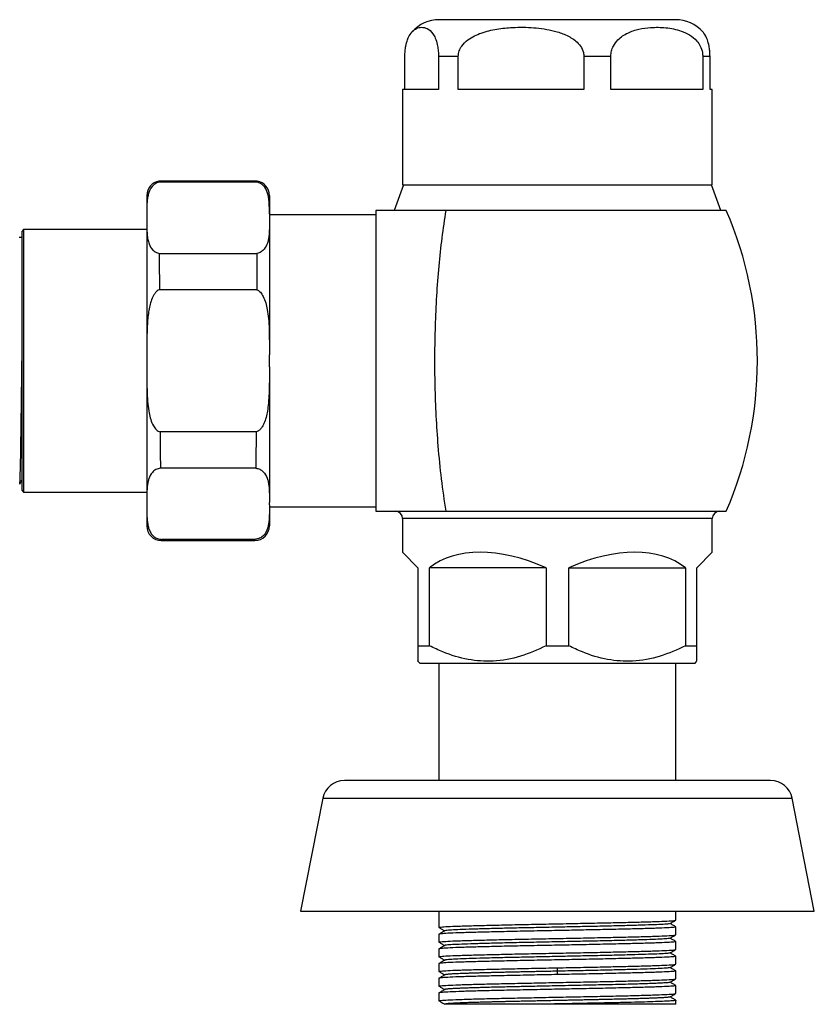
# Model space of a CAD drawing. Header units: millimetres. Extents: x 24 to 198, y 19 to 278.
# Tile 3 of 12: x 162 to 198, y 19 to 64. Entities that reach past the tile are written whole.
import ezdxf

# ---------------------------------------------------------------- set-up
doc = ezdxf.new("R2010")
doc.units = ezdxf.units.MM

msp = doc.modelspace()

# ---------------------------------------------------------------- linework, layer by layer
at = {"color": 7, "linetype": 'Continuous', "lineweight": 25}
for p, q in [((179.728, 60.461), (179.728, 61.961)), ((182.154, 61.961), (181.257, 61.961)), ((181.257, 61.961), (181.257, 60.461)), ((182.154, 60.461), (182.154, 61.961)), ((187.859, 61.961), (187.859, 60.461)), ((189.084, 61.961), (187.859, 61.961)), ((189.084, 60.461), (189.084, 61.961)), ((193.589, 61.961), (193.26, 61.961)), ((193.26, 61.961), (193.26, 60.461)), ((193.589, 60.461), (193.589, 61.961)), ((179.625, 60.461), (179.625, 56.127)), ((181.257, 60.461), (179.625, 60.461)), ((187.859, 60.461), (182.154, 60.461)), ((193.26, 60.461), (189.084, 60.461)), ((193.692, 60.461), (193.589, 60.461)), ((193.692, 56.127), (193.692, 60.461)), ((173.023, 56.294), (168.56, 56.294)), ((168.56, 56.238), (168.56, 56.294)), ((173.023, 56.238), (168.56, 56.238)), ((173.023, 56.294), (173.023, 56.238)), ((179.659, 56.127), (179.242, 54.961)), ((179.625, 56.127), (186.659, 56.127)), ((186.659, 56.127), (193.692, 56.127)), ((194.075, 54.961), (193.659, 56.127)), ((168.009, 54.811), (168.009, 54.437)), ((173.575, 54.811), (173.575, 54.437)), ((173.606, 54.761), (173.575, 54.761)), ((178.409, 54.761), (173.606, 54.761)), ((178.409, 54.961), (178.409, 41.294)), ((181.585, 54.961), (178.409, 54.961)), ((194.325, 54.961), (181.585, 54.961)), ((162.325, 53.727), (162.209, 53.727)), ((162.409, 54.094), (162.325, 54.011)), ((162.325, 54.011), (162.325, 42.244)), ((168.009, 54.094), (162.409, 54.094)), ((162.409, 54.094), (162.409, 42.161)), ((168.572, 53.007), (173.011, 53.007)), ((173.005, 51.359), (168.579, 51.359)), ((168.009, 48.406), (168.009, 47.858)), ((173.575, 47.858), (173.575, 48.406)), ((172.972, 44.895), (168.612, 44.895)), ((172.96, 43.248), (168.624, 43.248)), ((162.325, 42.244), (162.409, 42.161)), ((162.409, 42.161), (168.009, 42.161)), ((168.009, 41.683), (168.009, 41.583)), ((173.575, 41.583), (173.575, 41.683)), ((173.575, 41.494), (178.409, 41.494)), ((178.409, 41.294), (181.585, 41.294)), ((181.585, 41.294), (194.325, 41.294)), ((179.625, 40.961), (179.625, 39.427)), ((193.692, 39.427), (193.692, 40.961)), ((168.667, 39.961), (172.917, 39.961)), ((172.909, 40.016), (168.669, 40.016)), ((179.625, 39.427), (180.325, 38.727)), ((192.992, 38.727), (193.692, 39.427)), ((180.325, 38.727), (180.325, 35.177)), ((180.843, 35.177), (180.843, 38.727)), ((186.141, 38.727), (180.843, 38.727)), ((186.141, 38.727), (186.141, 35.177)), ((187.176, 35.177), (187.176, 38.727)), ((187.176, 38.727), (192.474, 38.727)), ((192.474, 38.727), (192.474, 35.177)), ((192.992, 35.177), (192.992, 38.727)), ((180.325, 35.177), (180.843, 35.177)), ((186.141, 35.177), (187.176, 35.177)), ((192.474, 35.177), (192.992, 35.177)), ((180.325, 34.477), (180.409, 34.394)), ((192.909, 34.394), (192.992, 34.477)), ((180.409, 34.394), (192.909, 34.394)), ((181.275, 34.394), (181.275, 29.061)), ((192.042, 29.061), (192.042, 34.394)), ((176, 28.254), (174.992, 23.127)), ((198.325, 23.127), (197.317, 28.254)), ((174.992, 23.127), (186.659, 23.127)), ((181.275, 23.127), (181.275, 23.048)), ((181.275, 23.048), (181.275, 22.74)), ((186.659, 23.127), (198.325, 23.127)), ((192.042, 22.715), (192.042, 23.127)), ((181.275, 22.74), (181.275, 22.381)), ((181.293, 22.378), (181.275, 22.381)), ((192.024, 22.41), (192.042, 22.407)), ((192.042, 22.048), (192.042, 22.407)), ((181.275, 22.073), (181.275, 21.715)), ((181.293, 21.711), (181.275, 21.715)), ((192.024, 21.744), (192.042, 21.74)), ((192.042, 21.381), (192.042, 21.74)), ((181.275, 21.407), (181.275, 21.048)), ((181.293, 21.044), (181.275, 21.048)), ((192.024, 21.077), (192.042, 21.073)), ((192.042, 20.715), (192.042, 21.073)), ((181.275, 20.74), (181.275, 20.381)), ((181.295, 20.377), (181.275, 20.381)), ((186.659, 20.394), (186.659, 20.548)), ((186.659, 20.24), (186.659, 20.394)), ((192.024, 20.41), (192.042, 20.407)), ((192.042, 20.048), (192.042, 20.407)), ((181.275, 20.073), (181.275, 19.715)), ((181.295, 19.711), (181.275, 19.715)), ((192.024, 19.744), (192.042, 19.74)), ((192.042, 19.381), (192.042, 19.74)), ((181.275, 19.407), (181.275, 19.048)), ((181.292, 19.044), (181.275, 19.048)), ((192.042, 18.894), (192.042, 19.073))]:
    msp.add_line(p, q, dxfattribs=at)
at = {"color": 8, "linetype": 'Continuous', "lineweight": 25}
for p, q in [((193.692, 40.961), (179.625, 40.961)), ((176, 28.254), (197.317, 28.254)), ((197.317, 28.254), (197.317, 28.254))]:
    msp.add_line(p, q, dxfattribs=at)
at = {"color": 7, "linetype": 'Continuous', "lineweight": 25}
for centre, radius, start, end in [((181.292, 61.961), 1.667, 90, 138.1316), ((192.025, 61.961), 1.667, 41.8875, 90), ((168.675, 55.637), 0.667, 99.9001, 180), ((172.909, 55.637), 0.667, 0, 80.0777), ((178.553, 48.127), 17.189, 336.5751, 23.4249), ((179.292, 40.961), 0.333, 0, 90), ((194.025, 40.961), 0.333, 90, 180), ((168.675, 40.627), 0.667, 180, 269.9409), ((172.909, 40.627), 0.667, 270.0969, 0), ((176.981, 28.061), 1, 90, 168.8759), ((196.336, 28.061), 1, 11.1241, 90)]:
    msp.add_arc(centre, radius, start, end, dxfattribs=at)
for major_axis, start_param, end_param in [((-6.091, 6.091), 5.309648, 6.209525), ((6.091, 6.091), 0.07366, 0.973537)]:
    msp.add_ellipse((186.659, 32.394), major_axis=major_axis, ratio=0.57735, start_param=start_param, end_param=end_param, dxfattribs=at)
for points, knots in [([(192.025, 63.627), (192.008, 63.627), (191.972, 63.627), (191.673, 63.627), (191.178, 63.627), (190.48, 63.627), (189.763, 63.627), (189.132, 63.627), (188.486, 63.627), (187.66, 63.627), (186.659, 63.627), (185.657, 63.627), (184.657, 63.627), (183.695, 63.627), (182.837, 63.627), (182.254, 63.627), (181.885, 63.627), (181.593, 63.627), (181.345, 63.627), (181.309, 63.627), (181.292, 63.627)], [0, 0, 0, 0, 0.058248, 0.119986, 0.18429, 0.249959, 0.315627, 0.347816, 0.380014, 0.441752, 0.5, 0.558248, 0.619986, 0.68429, 0.749959, 0.815627, 0.847816, 0.880014, 0.941752, 1, 1, 1, 1]), ([(179.728, 61.961), (179.731, 62.044), (179.735, 62.212), (179.776, 62.48), (179.863, 62.792), (179.965, 62.97), (180.105, 63.14), (180.264, 63.249), (180.497, 63.298), (180.747, 63.246), (180.961, 63.075), (181.113, 62.799), (181.196, 62.549), (181.243, 62.269), (181.256, 62.076), (181.257, 61.977), (181.257, 61.961)], [0, 0, 0, 0, 0.035762, 0.071355, 0.129595, 0.229788, 0.253501, 0.37292, 0.494882, 0.63906, 0.787091, 0.851675, 0.916666, 0.957524, 0.992878, 1, 1, 1, 1]), ([(182.154, 61.961), (182.163, 62.044), (182.18, 62.212), (182.33, 62.48), (182.655, 62.792), (183.209, 63.051), (183.901, 63.215), (184.701, 63.289), (185.58, 63.286), (186.392, 63.164), (187.038, 62.953), (187.446, 62.718), (187.717, 62.433), (187.842, 62.185), (187.855, 62.02), (187.859, 61.961)], [0, 0, 0, 0, 0.035756, 0.071343, 0.129573, 0.229748, 0.336459, 0.443472, 0.584696, 0.72558, 0.804774, 0.884374, 0.929325, 0.974661, 1, 1, 1, 1]), ([(189.084, 61.961), (189.091, 62.044), (189.103, 62.212), (189.213, 62.48), (189.451, 62.792), (189.855, 63.05), (190.362, 63.212), (190.944, 63.29), (191.59, 63.28), (192.184, 63.166), (192.659, 62.952), (192.958, 62.718), (193.156, 62.433), (193.248, 62.185), (193.257, 62.02), (193.26, 61.961)], [0, 0, 0, 0, 0.035759, 0.071349, 0.129585, 0.22977, 0.335467, 0.443487, 0.583233, 0.725554, 0.804755, 0.884363, 0.929318, 0.974658, 1, 1, 1, 1]), ([(193.589, 61.961), (193.586, 62.044), (193.582, 62.212), (193.542, 62.48), (193.455, 62.794), (193.352, 62.96), (193.281, 63.062), (193.267, 63.072), (193.266, 63.073)], [0, 0, 0, 0, 0.140867, 0.281068, 0.510477, 0.905139, 0.998545, 1, 1, 1, 1]), ([(168.56, 56.238), (168.528, 56.229), (168.457, 56.209), (168.375, 56.161), (168.303, 56.105), (168.185, 55.981), (168.103, 55.808), (168.047, 55.588), (168.02, 55.37), (168.009, 55.107), (168.009, 54.915), (168.009, 54.811)], [0, 0, 0, 0, 0.037521, 0.0809, 0.123406, 0.171206, 0.355437, 0.474714, 0.615866, 0.790906, 1, 1, 1, 1]), ([(173.575, 54.811), (173.575, 54.906), (173.575, 55.092), (173.566, 55.356), (173.537, 55.589), (173.474, 55.83), (173.373, 56.031), (173.208, 56.165), (173.107, 56.216), (173.05, 56.231), (173.023, 56.238)], [0, 0, 0, 0, 0.191204, 0.371622, 0.52797, 0.657993, 0.85793, 0.935559, 0.969653, 1, 1, 1, 1]), ([(168.009, 55.637), (168.009, 55.626), (168.009, 55.605), (168.009, 55.394), (168.009, 55.043), (168.009, 54.811)], [0, 0, 0, 0, 0.253743, 0.507534, 1, 1, 1, 1]), ([(173.575, 55.637), (173.575, 55.626), (173.575, 55.605), (173.575, 55.394), (173.575, 55.043), (173.575, 54.811)], [0, 0, 0, 0, 0.2537425, 0.5075336, 1, 1, 1, 1]), ([(181.585, 54.961), (181.523, 54.548), (181.398, 53.722), (181.261, 52.421), (181.159, 51.079), (181.097, 49.715), (181.072, 48.353), (181.084, 46.989), (181.134, 45.62), (181.228, 44.199), (181.369, 42.743), (181.513, 41.779), (181.585, 41.294)], [0, 0, 0, 0, 0.095679, 0.191358, 0.289813, 0.388267, 0.484006, 0.579745, 0.678263, 0.776782, 0.887866, 1, 1, 1, 1]), ([(168.009, 54.437), (168.009, 54.268), (168.009, 53.929), (168.009, 53.311), (168.009, 52.618), (168.009, 51.85), (168.009, 51.028), (168.009, 49.892), (168.009, 48.997), (168.009, 48.406)], [0, 0, 0, 0, 0.1232203, 0.2464524, 0.3733228, 0.5002171, 0.6270876, 0.7539819, 1, 1, 1, 1]), ([(168.009, 54.437), (168.009, 54.34), (168.009, 54.153), (168.018, 53.887), (168.048, 53.652), (168.112, 53.411), (168.216, 53.21), (168.383, 53.077), (168.487, 53.028), (168.545, 53.013), (168.572, 53.007)], [0, 0, 0, 0, 0.191979, 0.373483, 0.530141, 0.66028, 0.85849, 0.93591, 0.969805, 1, 1, 1, 1]), ([(173.575, 54.437), (173.575, 54.333), (173.575, 54.143), (173.565, 53.882), (173.537, 53.666), (173.483, 53.443), (173.4, 53.267), (173.278, 53.139), (173.202, 53.081), (173.117, 53.034), (173.045, 53.015), (173.011, 53.007)], [0, 0, 0, 0, 0.205795, 0.379329, 0.519103, 0.637319, 0.825807, 0.875572, 0.919405, 0.962653, 1, 1, 1, 1]), ([(173.575, 54.437), (173.575, 54.268), (173.575, 53.929), (173.575, 53.311), (173.575, 52.618), (173.575, 51.85), (173.575, 51.028), (173.575, 49.892), (173.575, 48.997), (173.575, 48.406)], [0, 0, 0, 0, 0.1232203, 0.2464524, 0.3733228, 0.5002171, 0.6270876, 0.7539819, 1, 1, 1, 1]), ([(168.579, 51.359), (168.545, 51.342), (168.471, 51.305), (168.385, 51.211), (168.309, 51.097), (168.186, 50.841), (168.108, 50.511), (168.056, 50.116), (168.029, 49.781), (168.014, 49.393), (168.009, 48.929), (168.009, 48.594), (168.009, 48.406)], [0, 0, 0, 0, 0.036567, 0.078983, 0.120966, 0.168537, 0.351566, 0.444916, 0.552748, 0.676248, 0.819105, 1, 1, 1, 1]), ([(173.005, 51.359), (173.033, 51.346), (173.092, 51.318), (173.199, 51.217), (173.371, 50.943), (173.475, 50.527), (173.54, 50.026), (173.567, 49.539), (173.575, 48.99), (173.575, 48.604), (173.575, 48.406)], [0, 0, 0, 0, 0.029732, 0.063184, 0.139792, 0.338849, 0.469716, 0.627623, 0.809418, 1, 1, 1, 1]), ([(162.235, 42.547), (162.237, 42.547), (162.242, 42.547), (162.251, 42.707), (162.262, 43.014), (162.273, 43.464), (162.284, 44.036), (162.294, 44.716), (162.305, 45.486), (162.316, 46.327), (162.327, 47.215), (162.334, 47.823), (162.338, 48.127)], [0, 0, 0, 0, 0.053802, 0.158935, 0.264068, 0.369201, 0.474334, 0.579467, 0.684601, 0.789734, 0.894867, 1, 1, 1, 1]), ([(168.009, 47.858), (168.009, 47.552), (168.009, 46.939), (168.009, 46.03), (168.009, 45.143), (168.009, 44.295), (168.009, 43.507), (168.009, 42.804), (168.009, 42.182), (168.009, 41.85), (168.009, 41.683)], [0, 0, 0, 0, 0.123023, 0.246058, 0.373018, 0.5, 0.626959, 0.753942, 0.876965, 1, 1, 1, 1]), ([(168.009, 47.858), (168.009, 47.654), (168.009, 47.255), (168.018, 46.69), (168.048, 46.194), (168.117, 45.693), (168.227, 45.281), (168.409, 45.018), (168.522, 44.926), (168.583, 44.905), (168.612, 44.895)], [0, 0, 0, 0, 0.195344, 0.380806, 0.53955, 0.669149, 0.864107, 0.93867, 0.970999, 1, 1, 1, 1]), ([(173.575, 47.858), (173.575, 47.64), (173.575, 47.237), (173.565, 46.687), (173.538, 46.233), (173.48, 45.77), (173.392, 45.403), (173.259, 45.139), (173.176, 45.026), (173.084, 44.937), (173.007, 44.909), (172.972, 44.895)], [0, 0, 0, 0, 0.208776, 0.384033, 0.524593, 0.642557, 0.83033, 0.880022, 0.923241, 0.96435, 1, 1, 1, 1]), ([(173.575, 47.858), (173.575, 47.552), (173.575, 46.939), (173.575, 46.03), (173.575, 45.143), (173.575, 44.295), (173.575, 43.507), (173.575, 42.804), (173.575, 42.182), (173.575, 41.85), (173.575, 41.683)], [0, 0, 0, 0, 0.123023, 0.246058, 0.373018, 0.5, 0.626959, 0.753942, 0.876965, 1, 1, 1, 1]), ([(168.624, 43.248), (168.586, 43.242), (168.507, 43.228), (168.411, 43.183), (168.327, 43.126), (168.191, 42.993), (168.108, 42.818), (168.054, 42.608), (168.027, 42.429), (168.013, 42.221), (168.008, 41.97), (168.009, 41.787), (168.009, 41.683)], [0, 0, 0, 0, 0.034985, 0.074902, 0.11604, 0.163396, 0.344366, 0.437085, 0.545326, 0.669456, 0.812642, 1, 1, 1, 1]), ([(172.96, 43.248), (172.991, 43.243), (173.056, 43.233), (173.174, 43.186), (173.363, 43.048), (173.466, 42.846), (173.529, 42.619), (173.558, 42.421), (173.572, 42.199), (173.575, 41.95), (173.575, 41.777), (173.575, 41.683)], [0, 0, 0, 0, 0.028782, 0.061203, 0.134226, 0.32772, 0.430071, 0.550126, 0.685381, 0.831647, 1, 1, 1, 1]), ([(162.234, 42.528), (162.25, 42.555), (162.281, 42.609), (162.312, 42.662), (162.327, 42.689)], [0, 0, 0, 0, 0.500001, 1, 1, 1, 1]), ([(168.009, 41.583), (168.009, 41.487), (168.008, 41.308), (168.013, 41.051), (168.028, 40.824), (168.06, 40.623), (168.114, 40.44), (168.195, 40.28), (168.313, 40.144), (168.447, 40.061), (168.573, 40.022), (168.638, 40.018), (168.669, 40.016)], [0, 0, 0, 0, 0.171356, 0.320349, 0.457163, 0.577602, 0.679514, 0.785512, 0.871406, 0.942218, 0.9724, 1, 1, 1, 1]), ([(168.009, 41.583), (168.009, 41.44), (168.009, 41.152), (168.009, 40.859), (168.009, 40.663), (168.009, 40.639), (168.009, 40.627)], [0, 0, 0, 0, 0.245859, 0.491741, 0.745848, 1, 1, 1, 1]), ([(173.575, 41.583), (173.575, 41.475), (173.576, 41.283), (173.57, 41.019), (173.553, 40.798), (173.52, 40.605), (173.464, 40.426), (173.38, 40.268), (173.259, 40.134), (173.123, 40.055), (172.999, 40.021), (172.938, 40.018), (172.909, 40.016)], [0, 0, 0, 0, 0.193349, 0.34023, 0.471238, 0.586235, 0.686059, 0.79189, 0.877045, 0.945694, 0.973918, 1, 1, 1, 1]), ([(173.575, 41.583), (173.575, 41.44), (173.575, 41.152), (173.575, 40.859), (173.575, 40.663), (173.575, 40.639), (173.575, 40.627)], [0, 0, 0, 0, 0.245859, 0.491741, 0.745848, 1, 1, 1, 1]), ([(180.325, 35.177), (180.325, 35.009), (180.325, 34.668), (180.325, 34.451), (180.325, 34.493), (180.325, 34.5)], [0, 0, 0, 0, 0.448344, 0.910572, 1, 1, 1, 1]), ([(186.141, 35.177), (185.76, 35.005), (184.987, 34.654), (183.781, 34.436), (182.581, 34.52), (181.614, 34.811), (181.046, 35.081), (180.843, 35.177)], [0, 0, 0, 0, 0.224056, 0.455051, 0.663109, 0.879459, 1, 1, 1, 1]), ([(192.474, 35.177), (192.094, 35.005), (191.32, 34.654), (190.114, 34.436), (188.915, 34.52), (187.947, 34.811), (187.379, 35.081), (187.176, 35.177)], [0, 0, 0, 0, 0.224056, 0.455051, 0.663109, 0.879459, 1, 1, 1, 1]), ([(192.992, 34.5), (192.992, 34.508), (192.992, 34.525), (192.992, 34.814), (192.992, 35.081), (192.992, 35.177)], [0, 0, 0, 0, 0.3265653, 0.7590423, 1, 1, 1, 1]), ([(196.336, 29.061), (196.322, 29.061), (196.294, 29.061), (196.062, 29.061), (195.71, 29.061), (195.266, 29.061), (194.602, 29.061), (193.76, 29.061), (192.771, 29.061), (191.969, 29.061), (191.118, 29.061), (190.144, 29.061), (189.049, 29.061), (187.851, 29.061), (186.659, 29.061), (185.466, 29.061), (184.269, 29.061), (183.173, 29.061), (182.199, 29.061), (181.061, 29.061), (180.026, 29.061), (179.134, 29.061), (178.548, 29.061), (178.051, 29.061), (177.607, 29.061), (177.256, 29.061), (177.023, 29.061), (176.995, 29.061), (176.981, 29.061)], [0, 0, 0, 0, 0.03882, 0.078845, 0.119997, 0.152163, 0.184336, 0.249956, 0.282807, 0.315664, 0.347831, 0.380003, 0.42115, 0.461176, 0.5, 0.538819, 0.578845, 0.619997, 0.652163, 0.684336, 0.749956, 0.782807, 0.815664, 0.847831, 0.880003, 0.92115, 0.961177, 1, 1, 1, 1]), ([(181.278, 22.378), (181.322, 22.352), (181.409, 22.302), (181.496, 22.252), (181.539, 22.227)], [0, 0, 0, 0, 0.512564, 1, 1, 1, 1]), ([(191.755, 22.557), (191.744, 22.552), (191.719, 22.541), (191.478, 22.523), (191.073, 22.503), (190.513, 22.484), (189.825, 22.464), (189.028, 22.445), (188.152, 22.425), (187.226, 22.406), (186.28, 22.386), (185.347, 22.367), (184.458, 22.347), (183.645, 22.328), (182.932, 22.308), (182.345, 22.288), (181.907, 22.269), (181.622, 22.25), (181.573, 22.237), (181.55, 22.231)], [0, 0, 0, 0, 0.044289, 0.104239, 0.164188, 0.224138, 0.284087, 0.344036, 0.403986, 0.463935, 0.523884, 0.583834, 0.643783, 0.703732, 0.763682, 0.823631, 0.88358, 0.94353, 1, 1, 1, 1]), ([(191.772, 22.557), (191.816, 22.583), (191.906, 22.634), (191.995, 22.686), (192.039, 22.711)], [0, 0, 0, 0, 0.4999942, 1, 1, 1, 1]), ([(192.039, 22.41), (191.995, 22.436), (191.908, 22.486), (191.821, 22.536), (191.778, 22.561)], [0, 0, 0, 0, 0.512706, 1, 1, 1, 1]), ([(181.545, 22.231), (181.501, 22.205), (181.411, 22.154), (181.322, 22.102), (181.278, 22.076)], [0, 0, 0, 0, 0.4999943, 1, 1, 1, 1]), ([(191.772, 21.89), (191.816, 21.916), (191.906, 21.967), (191.995, 22.019), (192.039, 22.045)], [0, 0, 0, 0, 0.499994, 1, 1, 1, 1]), ([(181.278, 21.711), (181.322, 21.686), (181.409, 21.635), (181.496, 21.585), (181.539, 21.561)], [0, 0, 0, 0, 0.512606, 1, 1, 1, 1]), ([(181.545, 21.564), (181.501, 21.539), (181.411, 21.487), (181.322, 21.436), (181.278, 21.41)], [0, 0, 0, 0, 0.4999944, 1, 1, 1, 1]), ([(191.751, 21.89), (191.746, 21.886), (191.734, 21.876), (191.519, 21.859), (191.137, 21.839), (190.595, 21.82), (189.923, 21.8), (189.139, 21.781), (188.273, 21.761), (187.351, 21.742), (186.406, 21.722), (185.47, 21.703), (184.573, 21.683), (183.748, 21.663), (183.02, 21.644), (182.417, 21.624), (181.951, 21.605), (181.665, 21.585), (181.534, 21.572), (181.55, 21.565), (181.551, 21.564)], [0, 0, 0, 0, 0.036238, 0.09621, 0.156183, 0.216156, 0.276129, 0.336102, 0.396075, 0.456047, 0.51602, 0.575993, 0.635966, 0.695939, 0.755911, 0.815884, 0.875857, 0.93583, 0.995803, 1, 1, 1, 1]), ([(192.039, 21.743), (191.995, 21.769), (191.908, 21.819), (191.821, 21.869), (191.778, 21.894)], [0, 0, 0, 0, 0.512702, 1, 1, 1, 1]), ([(181.278, 21.045), (181.322, 21.019), (181.409, 20.969), (181.496, 20.918), (181.539, 20.894)], [0, 0, 0, 0, 0.512642, 1, 1, 1, 1]), ([(191.75, 21.223), (191.75, 21.22), (191.747, 21.211), (191.558, 21.195), (191.198, 21.175), (190.675, 21.156), (190.02, 21.136), (189.249, 21.117), (188.392, 21.097), (187.476, 21.078), (186.532, 21.058), (185.593, 21.038), (184.689, 21.019), (183.853, 20.999), (183.11, 20.98), (182.489, 20.96), (182.004, 20.941), (181.693, 20.921), (181.545, 20.907), (181.557, 20.899), (181.559, 20.898)], [0, 0, 0, 0, 0.028189, 0.088167, 0.148145, 0.208123, 0.2681, 0.328078, 0.388056, 0.448033, 0.508011, 0.567989, 0.627967, 0.687944, 0.747922, 0.8079, 0.867877, 0.927855, 0.987833, 1, 1, 1, 1]), ([(191.772, 21.223), (191.816, 21.249), (191.906, 21.301), (191.995, 21.352), (192.039, 21.378)], [0, 0, 0, 0, 0.499994, 1, 1, 1, 1]), ([(192.039, 21.076), (191.995, 21.102), (191.908, 21.152), (191.821, 21.203), (191.778, 21.227)], [0, 0, 0, 0, 0.51269, 1, 1, 1, 1]), ([(181.545, 20.898), (181.501, 20.872), (181.411, 20.82), (181.322, 20.769), (181.278, 20.743)], [0, 0, 0, 0, 0.499994, 1, 1, 1, 1]), ([(191.772, 20.557), (191.816, 20.583), (191.906, 20.634), (191.995, 20.686), (192.039, 20.711)], [0, 0, 0, 0, 0.499994, 1, 1, 1, 1]), ([(181.546, 20.231), (181.502, 20.206), (181.412, 20.154), (181.323, 20.102), (181.278, 20.076)], [0, 0, 0, 0, 0.499995, 1, 1, 1, 1]), ([(181.279, 20.378), (181.323, 20.352), (181.41, 20.302), (181.497, 20.252), (181.539, 20.227)], [0, 0, 0, 0, 0.515464, 1, 1, 1, 1]), ([(186.659, 20.394), (186.589, 20.392), (186.4, 20.388), (186.091, 20.382), (185.788, 20.375), (185.511, 20.37), (185.264, 20.364), (184.995, 20.359), (184.73, 20.353), (184.496, 20.348), (184.27, 20.342), (184.029, 20.337), (183.786, 20.331), (183.608, 20.326), (183.454, 20.322), (183.292, 20.318), (183.084, 20.312), (182.887, 20.306), (182.691, 20.3), (182.472, 20.292), (182.266, 20.284), (182.089, 20.277), (181.954, 20.27), (181.826, 20.263), (181.745, 20.257), (181.703, 20.254), (181.673, 20.251), (181.631, 20.247), (181.586, 20.241), (181.557, 20.236), (181.55, 20.232), (181.546, 20.231)], [0, 0, 0, 0, 0.026698, 0.071902, 0.11822, 0.143802, 0.179517, 0.215389, 0.251419, 0.287607, 0.312774, 0.347727, 0.392886, 0.422958, 0.431414, 0.467262, 0.50318, 0.539166, 0.575219, 0.617161, 0.676676, 0.719009, 0.758259, 0.79839, 0.852353, 0.861603, 0.862805, 0.898743, 0.934685, 0.970634, 1, 1, 1, 1]), ([(191.752, 20.557), (191.754, 20.555), (191.76, 20.546), (191.593, 20.531), (191.257, 20.511), (190.753, 20.492), (190.115, 20.472), (189.358, 20.453), (188.511, 20.433), (187.6, 20.413), (186.973, 20.4), (186.659, 20.394)], [0, 0, 0, 0, 0.040329, 0.160288, 0.280247, 0.400205, 0.520165, 0.640126, 0.760083, 0.880037, 1, 1, 1, 1]), ([(192.039, 20.41), (191.995, 20.435), (191.908, 20.486), (191.821, 20.536), (191.778, 20.561)], [0, 0, 0, 0, 0.51267, 1, 1, 1, 1]), ([(181.278, 19.711), (181.323, 19.685), (181.41, 19.635), (181.497, 19.585), (181.539, 19.56)], [0, 0, 0, 0, 0.5148968, 1, 1, 1, 1]), ([(191.769, 19.89), (191.767, 19.889), (191.763, 19.885), (191.719, 19.877), (191.621, 19.867), (191.449, 19.855), (191.212, 19.843), (190.927, 19.831), (190.585, 19.82), (190.198, 19.808), (189.763, 19.796), (189.139, 19.781), (188.442, 19.765), (187.714, 19.749), (187.14, 19.737), (186.58, 19.726), (186.07, 19.715), (185.643, 19.706), (185.276, 19.698), (184.906, 19.69), (184.545, 19.682), (184.208, 19.674), (183.89, 19.667), (183.586, 19.659), (183.294, 19.651), (183.005, 19.643), (182.739, 19.635), (182.509, 19.627), (182.324, 19.62), (182.17, 19.614), (182.034, 19.607), (181.927, 19.602), (181.835, 19.597), (181.758, 19.592), (181.695, 19.587), (181.631, 19.581), (181.58, 19.574), (181.551, 19.568), (181.548, 19.565), (181.547, 19.564)], [0, 0, 0, 0, 0.011435, 0.037019, 0.070264, 0.108937, 0.143934, 0.180853, 0.215846, 0.252771, 0.288676, 0.324687, 0.396494, 0.433632, 0.46841, 0.50731, 0.540327, 0.565938, 0.589918, 0.612263, 0.640215, 0.664192, 0.684201, 0.710715, 0.734695, 0.756137, 0.786111, 0.810089, 0.828073, 0.849218, 0.868258, 0.885192, 0.900016, 0.917182, 0.932277, 0.945303, 0.971959, 0.994337, 1, 1, 1, 1]), ([(191.771, 19.89), (191.815, 19.916), (191.905, 19.967), (191.994, 20.019), (192.039, 20.045)], [0, 0, 0, 0, 0.499994, 1, 1, 1, 1]), ([(192.039, 19.743), (191.994, 19.769), (191.907, 19.819), (191.82, 19.87), (191.778, 19.894)], [0, 0, 0, 0, 0.513856, 1, 1, 1, 1]), ([(181.547, 19.565), (181.502, 19.539), (181.412, 19.487), (181.323, 19.436), (181.278, 19.41)], [0, 0, 0, 0, 0.499995, 1, 1, 1, 1]), ([(191.771, 19.223), (191.815, 19.249), (191.905, 19.3), (191.994, 19.352), (192.039, 19.378)], [0, 0, 0, 0, 0.499994, 1, 1, 1, 1]), ([(181.278, 19.045), (181.323, 19.019), (181.413, 18.967), (181.502, 18.916), (181.547, 18.89)], [0, 0, 0, 0, 0.500006, 1, 1, 1, 1]), ([(191.771, 19.223), (191.77, 19.223), (191.767, 19.22), (191.749, 19.216), (191.713, 19.21), (191.66, 19.204), (191.597, 19.199), (191.516, 19.193), (191.411, 19.187), (191.288, 19.18), (191.16, 19.174), (191.033, 19.169), (190.88, 19.163), (190.714, 19.158), (190.516, 19.151), (190.28, 19.144), (190.032, 19.137), (189.779, 19.13), (189.496, 19.123), (189.148, 19.114), (188.823, 19.107), (188.554, 19.101), (188.32, 19.096), (188.068, 19.09), (187.843, 19.085), (187.713, 19.082), (187.571, 19.079), (187.379, 19.075), (187.098, 19.07), (186.816, 19.064), (186.514, 19.058), (186.154, 19.05), (185.78, 19.042), (185.517, 19.036), (185.398, 19.034), (185.363, 19.033), (185.261, 19.031), (185.059, 19.027), (184.738, 19.02), (184.432, 19.013), (184.167, 19.007), (183.963, 19.002), (183.754, 18.996), (183.568, 18.992), (183.445, 18.988), (183.366, 18.986), (183.274, 18.984), (183.115, 18.979), (182.88, 18.972), (182.669, 18.966), (182.499, 18.96), (182.368, 18.955), (182.232, 18.95), (182.125, 18.945), (182.061, 18.942), (182.04, 18.941), (182.002, 18.939), (181.94, 18.936), (181.857, 18.931), (181.783, 18.927), (181.719, 18.922), (181.59, 18.911), (181.564, 18.902), (181.542, 18.894)], [0, 0, 0, 0, 0.004093, 0.0217616, 0.0395092, 0.0573351, 0.0752399, 0.0892792, 0.1108137, 0.1336506, 0.1463863, 0.1641522, 0.1819249, 0.1997038, 0.2174891, 0.2412134, 0.2649564, 0.281525, 0.3029231, 0.330807, 0.3585548, 0.3715169, 0.3859253, 0.4058382, 0.4214093, 0.4297764, 0.4309642, 0.4487359, 0.4665181, 0.4843099, 0.5021111, 0.523517, 0.5523835, 0.5732511, 0.5742505, 0.5757098, 0.5800076, 0.5941195, 0.6155834, 0.6443923, 0.6573662, 0.6720153, 0.6891382, 0.7043963, 0.7155435, 0.7188408, 0.7237375, 0.7383283, 0.7593132, 0.7866862, 0.7996805, 0.8130908, 0.8303607, 0.8483971, 0.8552047, 0.8575704, 0.8578371, 0.8720653, 0.8862945, 0.900524, 0.9147531, 0.9289818, 1, 1, 1, 1]), ([(186.015, 18.894), (185.697, 18.894), (185.063, 18.894), (184.181, 18.894), (183.387, 18.894), (182.71, 18.894), (182.17, 18.894), (181.788, 18.894), (181.558, 18.894), (181.547, 18.894), (181.542, 18.894)], [0, 0, 0, 0, 0.1279266, 0.2546116, 0.3801919, 0.5064212, 0.6315273, 0.7549167, 0.8777715, 1, 1, 1, 1]), ([(192.032, 19.073), (192.035, 19.072), (192.054, 19.066), (191.968, 19.054), (191.77, 19.038), (191.445, 19.022), (191.014, 19.006), (190.483, 18.99), (189.865, 18.974), (189.174, 18.958), (188.426, 18.942), (187.638, 18.926), (186.827, 18.91), (186.286, 18.899), (186.015, 18.894)], [0, 0, 0, 0, 0.017435, 0.106759, 0.196084, 0.285408, 0.374732, 0.464056, 0.55338, 0.642704, 0.732028, 0.821352, 0.910676, 1, 1, 1, 1]), ([(192.042, 18.894), (192.019, 18.894), (191.972, 18.894), (191.602, 18.894), (191.029, 18.894), (190.257, 18.894), (189.326, 18.894), (188.277, 18.894), (187.153, 18.894), (186.395, 18.894), (186.015, 18.894)], [0, 0, 0, 0, 0.124999, 0.249999, 0.374999, 0.499999, 0.625, 0.75, 0.875, 1, 1, 1, 1]), ([(192.039, 19.077), (191.994, 19.102), (191.907, 19.153), (191.82, 19.203), (191.778, 19.227)], [0, 0, 0, 0, 0.51492, 1, 1, 1, 1])]:
    msp.add_open_spline(points, degree=3, knots=knots, dxfattribs=at)
for points in [[(168.572, 53.007), (168.573, 52.746), (168.576, 52.224), (168.578, 51.648), (168.579, 51.359)], [(173.011, 53.007), (173.01, 52.746), (173.008, 52.224), (173.006, 51.648), (173.005, 51.359)], [(168.612, 44.895), (168.614, 44.607), (168.618, 44.03), (168.622, 43.509), (168.624, 43.248)], [(172.972, 44.895), (172.97, 44.607), (172.966, 44.03), (172.962, 43.509), (172.96, 43.248)], [(181.275, 22.381), (181.295, 22.388), (181.335, 22.402), (181.655, 22.423), (182.153, 22.444), (182.828, 22.465), (183.648, 22.485), (184.585, 22.506), (185.602, 22.527), (186.659, 22.548), (187.716, 22.569), (188.732, 22.59), (189.669, 22.61), (190.49, 22.631), (191.164, 22.652), (191.662, 22.673), (191.982, 22.694), (192.022, 22.708), (192.042, 22.715)], [(192.042, 22.407), (192.022, 22.4), (191.982, 22.386), (191.662, 22.365), (191.164, 22.344), (190.49, 22.323), (189.669, 22.302), (188.732, 22.282), (187.716, 22.261), (186.659, 22.24), (185.602, 22.219), (184.585, 22.198), (183.648, 22.177), (182.828, 22.157), (182.153, 22.136), (181.655, 22.115), (181.335, 22.094), (181.295, 22.08), (181.275, 22.073)], [(181.275, 21.715), (181.295, 21.721), (181.335, 21.735), (181.655, 21.756), (182.153, 21.777), (182.828, 21.798), (183.648, 21.819), (184.585, 21.84), (185.602, 21.86), (186.659, 21.881), (187.716, 21.902), (188.732, 21.923), (189.669, 21.944), (190.49, 21.965), (191.164, 21.985), (191.662, 22.006), (191.982, 22.027), (192.022, 22.041), (192.042, 22.048)], [(192.042, 21.74), (192.022, 21.733), (191.982, 21.719), (191.662, 21.698), (191.164, 21.677), (190.49, 21.657), (189.669, 21.636), (188.732, 21.615), (187.716, 21.594), (186.659, 21.573), (185.602, 21.552), (184.585, 21.532), (183.648, 21.511), (182.828, 21.49), (182.153, 21.469), (181.655, 21.448), (181.335, 21.427), (181.295, 21.414), (181.275, 21.407)], [(181.275, 21.048), (181.295, 21.055), (181.335, 21.069), (181.655, 21.09), (182.153, 21.11), (182.828, 21.131), (183.648, 21.152), (184.585, 21.173), (185.602, 21.194), (186.659, 21.215), (187.716, 21.235), (188.732, 21.256), (189.669, 21.277), (190.49, 21.298), (191.164, 21.319), (191.662, 21.34), (191.982, 21.36), (192.022, 21.374), (192.042, 21.381)], [(192.042, 21.073), (192.022, 21.066), (191.982, 21.052), (191.662, 21.032), (191.164, 21.011), (190.49, 20.99), (189.669, 20.969), (188.732, 20.948), (187.716, 20.927), (186.659, 20.907), (185.602, 20.886), (184.585, 20.865), (183.648, 20.844), (182.828, 20.823), (182.153, 20.802), (181.655, 20.782), (181.335, 20.761), (181.295, 20.747), (181.275, 20.74)], [(186.659, 20.548), (187.011, 20.555), (187.716, 20.569), (188.732, 20.59), (189.669, 20.61), (190.49, 20.631), (191.164, 20.652), (191.662, 20.673), (191.982, 20.694), (192.022, 20.708), (192.042, 20.715)], [(181.275, 20.381), (181.295, 20.388), (181.335, 20.402), (181.655, 20.423), (182.153, 20.444), (182.828, 20.465), (183.648, 20.485), (184.585, 20.506), (185.602, 20.527), (186.306, 20.541), (186.659, 20.548)], [(186.659, 20.24), (186.306, 20.233), (185.602, 20.219), (184.585, 20.198), (183.648, 20.177), (182.828, 20.157), (182.153, 20.136), (181.655, 20.115), (181.335, 20.094), (181.295, 20.08), (181.275, 20.073)], [(192.042, 20.407), (192.022, 20.4), (191.982, 20.386), (191.662, 20.365), (191.164, 20.344), (190.49, 20.323), (189.669, 20.302), (188.732, 20.282), (187.716, 20.261), (187.011, 20.247), (186.659, 20.24)], [(181.275, 19.715), (181.295, 19.721), (181.335, 19.735), (181.655, 19.756), (182.153, 19.777), (182.828, 19.798), (183.648, 19.819), (184.585, 19.84), (185.602, 19.86), (186.659, 19.881), (187.716, 19.902), (188.732, 19.923), (189.669, 19.944), (190.49, 19.965), (191.164, 19.985), (191.662, 20.006), (191.982, 20.027), (192.022, 20.041), (192.042, 20.048)], [(192.042, 19.74), (192.022, 19.733), (191.982, 19.719), (191.662, 19.698), (191.164, 19.677), (190.49, 19.657), (189.669, 19.636), (188.732, 19.615), (187.716, 19.594), (186.659, 19.573), (185.602, 19.552), (184.585, 19.532), (183.648, 19.511), (182.828, 19.49), (182.153, 19.469), (181.655, 19.448), (181.335, 19.427), (181.295, 19.414), (181.275, 19.407)], [(181.275, 19.048), (181.295, 19.055), (181.335, 19.069), (181.655, 19.09), (182.153, 19.11), (182.828, 19.131), (183.648, 19.152), (184.585, 19.173), (185.602, 19.194), (186.659, 19.215), (187.716, 19.235), (188.732, 19.256), (189.669, 19.277), (190.49, 19.298), (191.164, 19.319), (191.662, 19.34), (191.982, 19.36), (192.022, 19.374), (192.042, 19.381)]]:
    msp.add_open_spline(points, degree=3, dxfattribs=at)
at = {"color": 8, "linetype": 'Continuous', "lineweight": 25}
for points, knots in [([(168.669, 40.016), (168.67, 40.001), (168.672, 39.971), (168.674, 39.955), (168.674, 39.961), (168.674, 39.961)], [0, 0, 0, 0, 0.499858, 0.999718, 1, 1, 1, 1]), ([(172.909, 40.016), (172.908, 40.004), (172.908, 39.972), (172.909, 39.955), (172.91, 39.961), (172.91, 39.961)], [0, 0, 0, 0, 0.368991, 0.999934, 1, 1, 1, 1])]:
    msp.add_open_spline(points, degree=3, knots=knots, dxfattribs=at)

doc.saveas('drawing.dxf')
